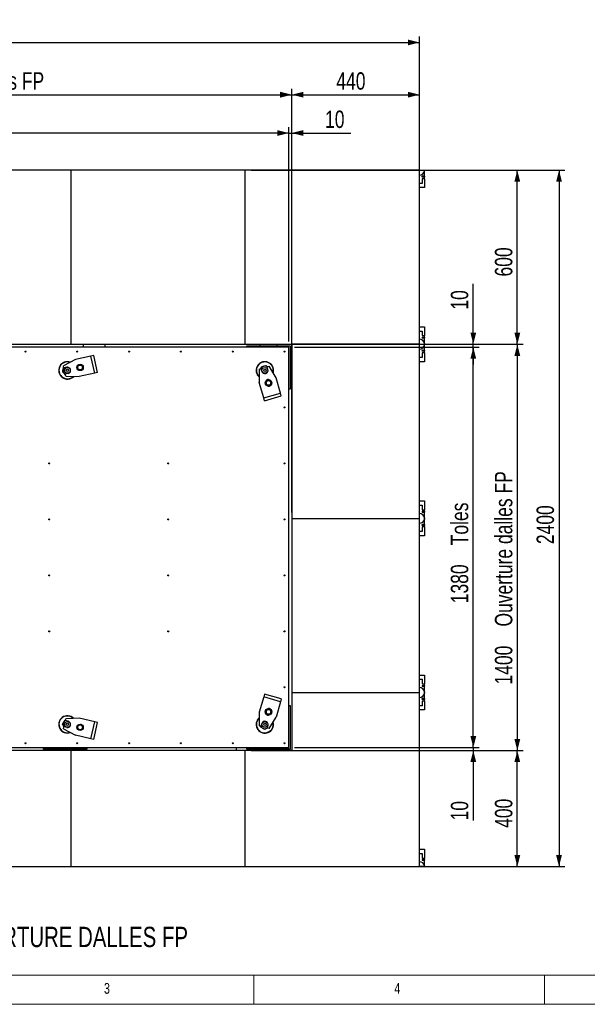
# Model space of a CAD drawing. Header units: millimetres. Extents: x 5 to 589, y 5 to 415.
# Tile 2 of 67: x 107 to 204, y 5 to 175. Entities that reach past the tile are written whole.
import ezdxf

# ---------------------------------------------------------------- set-up
doc = ezdxf.new("R2010")
doc.units = ezdxf.units.MM
for name, color, linetype in [('COTES', 1, 'Continuous'), ('NOTES', 6, 'Continuous'), ('TRAIT-FINS', 9, 'Continuous')]:
    doc.layers.add(name, color=color, linetype=linetype)
doc.layers.add('TRAIT-FORT', color=4, linetype='Continuous', lineweight=25)
doc.styles.add('SLDTEXTSTYLE0', font='TXT', dxfattribs={"width": 0.75})
doc.dimstyles.new('SLDDIMSTYLE0', dxfattribs={"dimtxt": 3, "dimasz": 2, "dimexe": 0, "dimexo": 0.0625, "dimgap": 0.75, "dimtad": 1, "dimdec": 0, "dimlfac": 20, "dimrnd": 1e-09, "dimzin": 12, "dimdsep": 46, "dimtxsty": 'SLDTEXTSTYLE0', "dimsah": 1, "dimcen": 0.09, "dimadec": 0, "dimazin": 3, "dimtfac": 1, "dimtdec": 0, "dimtofl": 0, "dimtmove": 0, "dimatfit": 3, "dimfxl": 0, "dimfrac": 2, "dimtolj": 1, "dimtzin": 12, "dimarcsym": 0})
doc.dimstyles.new('SLDDIMSTYLE1', dxfattribs={"dimtxt": 3, "dimasz": 2, "dimexe": 0, "dimexo": 0.0625, "dimgap": 0.75, "dimtad": 1, "dimdec": 0, "dimlfac": 20, "dimrnd": 1e-09, "dimzin": 12, "dimdsep": 46, "dimtxsty": 'SLDTEXTSTYLE0', "dimsah": 1, "dimcen": 0.09, "dimadec": 0, "dimazin": 3, "dimtfac": 1, "dimtdec": 0, "dimtmove": 0, "dimatfit": 0, "dimfxl": 0, "dimfrac": 2, "dimtolj": 1, "dimtzin": 12, "dimarcsym": 0})

# ---------------------------------------------------------------- blocks, each defined once
blk = doc.blocks.new('_D_6')
at = {"layer": 'COTES', "color": 1}
for p, q in [((176.5, 118.72), (193.34, 118.72)), ((192.34, 118.72), (192.34, 48.72)), ((146.5, 48.72), (193.34, 48.72))]:
    blk.add_line(p, q, dxfattribs=at)
for points in [[(192.34, 118.72), (191.84, 116.72), (192.84, 116.72)], [(192.34, 48.72), (192.84, 50.72), (191.84, 50.72)]]:
    blk.add_solid(points, dxfattribs=at)
at = {"layer": 'COTES', "color": 1, "char_height": 3, "attachment_point": 1, "rotation": 90, "style": 'SLDTEXTSTYLE0'}
for s, insert in [('Ouverture dalles FP', (188.48, 70.09)), ('1400', (188.48, 60.1))]:
    blk.add_mtext(s, dxfattribs=dict(at, insert=insert))
blk = doc.blocks.new('_D_7')
at = {"layer": 'COTES', "color": 1}
for p, q in [((154, 118.22), (185.76, 118.22)), ((184.76, 49.22), (184.76, 118.22)), ((154, 49.22), (185.76, 49.22))]:
    blk.add_line(p, q, dxfattribs=at)
for points in [[(184.76, 118.22), (184.26, 116.22), (185.26, 116.22)], [(184.76, 49.22), (185.26, 51.22), (184.26, 51.22)]]:
    blk.add_solid(points, dxfattribs=at)
at = {"layer": 'COTES', "color": 1, "char_height": 3, "attachment_point": 1, "rotation": 90, "style": 'SLDTEXTSTYLE0'}
for s, insert in [('Toles', (180.89, 84.09)), ('1380', (180.89, 74.1))]:
    blk.add_mtext(s, dxfattribs=dict(at, insert=insert))
blk = doc.blocks.new('_D_8')
at = {"layer": 'COTES', "color": 1}
for p, q in [((184.76, 49.22), (184.76, 52.22)), ((154, 49.22), (185.76, 49.22)), ((184.76, 49.22), (184.76, 48.72)), ((146.5, 48.72), (185.76, 48.72)), ((184.76, 48.72), (184.76, 36.68))]:
    blk.add_line(p, q, dxfattribs=at)
for points in [[(184.76, 49.22), (185.26, 51.22), (184.26, 51.22)], [(184.76, 48.72), (184.26, 46.72), (185.26, 46.72)]]:
    blk.add_solid(points, dxfattribs=at)
at = {"layer": 'COTES', "color": 1, "insert": (180.89, 36.68), "char_height": 3, "attachment_point": 1, "rotation": 90, "style": 'SLDTEXTSTYLE0'}
blk.add_mtext('10', dxfattribs=at)
blk = doc.blocks.new('_D_9')
at = {"layer": 'COTES', "color": 1}
for p, q in [((184.76, 118.72), (184.76, 129.13)), ((146.5, 118.72), (185.76, 118.72)), ((154, 118.22), (185.76, 118.22)), ((184.76, 118.22), (184.76, 118.72)), ((184.76, 118.22), (184.76, 115.22))]:
    blk.add_line(p, q, dxfattribs=at)
for points in [[(184.76, 118.72), (185.26, 120.72), (184.26, 120.72)], [(184.76, 118.22), (184.26, 116.22), (185.26, 116.22)]]:
    blk.add_solid(points, dxfattribs=at)
at = {"layer": 'COTES', "color": 1, "insert": (180.89, 124.69), "char_height": 3, "attachment_point": 1, "rotation": 90, "style": 'SLDTEXTSTYLE0'}
blk.add_mtext('10', dxfattribs=at)
blk = doc.blocks.new('_D_10')
at = {"layer": 'COTES', "color": 1}
for p, q in [((153, 119.22), (153, 156.12)), ((153.5, 119.72), (153.5, 156.12)), ((153, 155.12), (150, 155.12)), ((153, 155.12), (153.5, 155.12)), ((153.5, 155.12), (163.67, 155.12))]:
    blk.add_line(p, q, dxfattribs=at)
for points in [[(153, 155.12), (151, 155.62), (151, 154.62)], [(153.5, 155.12), (155.5, 154.62), (155.5, 155.62)]]:
    blk.add_solid(points, dxfattribs=at)
at = {"layer": 'COTES', "color": 1, "insert": (159.24, 158.99), "char_height": 3, "attachment_point": 1, "style": 'SLDTEXTSTYLE0'}
blk.add_mtext('10', dxfattribs=at)
blk = doc.blocks.new('_D_11')
at = {"layer": 'COTES', "color": 1}
for p, q in [((42, 119.72), (42, 162.72)), ((42, 161.72), (153.5, 161.72)), ((153.5, 119.72), (153.5, 162.72))]:
    blk.add_line(p, q, dxfattribs=at)
for points in [[(42, 161.72), (44, 161.22), (44, 162.22)], [(153.5, 161.72), (151.5, 162.22), (151.5, 161.22)]]:
    blk.add_solid(points, dxfattribs=at)
at = {"layer": 'COTES', "color": 1, "char_height": 3, "attachment_point": 1, "style": 'SLDTEXTSTYLE0'}
for s, insert in [('2230', (74.13, 165.59)), ('Ouverture dalles FP', (84.12, 165.59))]:
    blk.add_mtext(s, dxfattribs=dict(at, insert=insert))
blk = doc.blocks.new('_D_13')
at = {"layer": 'COTES', "color": 1}
for p, q in [((42.5, 119.22), (42.5, 156.12)), ((153, 119.22), (153, 156.12)), ((153, 155.12), (42.5, 155.12))]:
    blk.add_line(p, q, dxfattribs=at)
for points in [[(42.5, 155.12), (44.5, 154.62), (44.5, 155.62)], [(153, 155.12), (151, 155.62), (151, 154.62)]]:
    blk.add_solid(points, dxfattribs=at)
at = {"layer": 'COTES', "color": 1, "char_height": 3, "attachment_point": 1, "style": 'SLDTEXTSTYLE0'}
for s, insert in [('2210', (88.12, 158.99)), ('Toles', (98.12, 158.99))]:
    blk.add_mtext(s, dxfattribs=dict(at, insert=insert))
blk = doc.blocks.new('_D_15')
at = {"layer": 'COTES', "color": 1}
for p, q in [((153.5, 89.72), (153.5, 162.72)), ((153.5, 161.72), (175.5, 161.72)), ((175.5, 89.72), (175.5, 162.72))]:
    blk.add_line(p, q, dxfattribs=at)
for points in [[(153.5, 161.72), (155.5, 161.22), (155.5, 162.22)], [(175.5, 161.72), (173.5, 162.22), (173.5, 161.22)]]:
    blk.add_solid(points, dxfattribs=at)
at = {"layer": 'COTES', "color": 1, "insert": (161.18, 165.59), "char_height": 3, "attachment_point": 1, "style": 'SLDTEXTSTYLE0'}
blk.add_mtext('440', dxfattribs=at)
blk = doc.blocks.new('_D_16')
at = {"layer": 'COTES', "color": 1}
for p, q in [((146.5, 148.72), (193.34, 148.72)), ((192.34, 118.72), (192.34, 148.72)), ((146.5, 118.72), (193.34, 118.72))]:
    blk.add_line(p, q, dxfattribs=at)
for points in [[(192.34, 148.72), (191.84, 146.72), (192.84, 146.72)], [(192.34, 118.72), (192.84, 120.72), (191.84, 120.72)]]:
    blk.add_solid(points, dxfattribs=at)
at = {"layer": 'COTES', "color": 1, "insert": (188.48, 130.4), "char_height": 3, "attachment_point": 1, "rotation": 90, "style": 'SLDTEXTSTYLE0'}
blk.add_mtext('600', dxfattribs=at)
blk = doc.blocks.new('_D_17')
at = {"layer": 'COTES', "color": 1}
for p, q in [((146.5, 48.72), (193.34, 48.72)), ((192.34, 28.72), (192.34, 48.72)), ((146.5, 28.72), (193.34, 28.72))]:
    blk.add_line(p, q, dxfattribs=at)
for points in [[(192.34, 48.72), (191.84, 46.72), (192.84, 46.72)], [(192.34, 28.72), (192.84, 30.72), (191.84, 30.72)]]:
    blk.add_solid(points, dxfattribs=at)
at = {"layer": 'COTES', "color": 1, "insert": (188.48, 35.4), "char_height": 3, "attachment_point": 1, "rotation": 90, "style": 'SLDTEXTSTYLE0'}
blk.add_mtext('400', dxfattribs=at)
blk = doc.blocks.new('_D_18')
at = {"layer": 'COTES', "color": 1}
for p, q in [((25.5, 149.72), (25.5, 171.72)), ((175.5, 149.72), (175.5, 171.72)), ((25.5, 170.72), (175.5, 170.72))]:
    blk.add_line(p, q, dxfattribs=at)
for points in [[(25.5, 170.72), (27.5, 170.22), (27.5, 171.22)], [(175.5, 170.72), (173.5, 171.22), (173.5, 170.22)]]:
    blk.add_solid(points, dxfattribs=at)
at = {"layer": 'COTES', "color": 1, "insert": (96.07, 174.59), "char_height": 3, "attachment_point": 1, "style": 'SLDTEXTSTYLE0'}
blk.add_mtext('3000', dxfattribs=at)
blk = doc.blocks.new('_D_19')
at = {"layer": 'COTES', "color": 1}
for p, q in [((176.5, 148.72), (200.52, 148.72)), ((199.52, 148.72), (199.52, 28.72)), ((176.5, 28.72), (200.52, 28.72))]:
    blk.add_line(p, q, dxfattribs=at)
for points in [[(199.52, 148.72), (199.02, 146.72), (200.02, 146.72)], [(199.52, 28.72), (200.02, 30.72), (199.02, 30.72)]]:
    blk.add_solid(points, dxfattribs=at)
at = {"layer": 'COTES', "color": 1, "insert": (195.65, 84.29), "char_height": 3, "attachment_point": 1, "rotation": 90, "style": 'SLDTEXTSTYLE0'}
blk.add_mtext('2400', dxfattribs=at)

msp = doc.modelspace()

# ---------------------------------------------------------------- hatches: boundary and pattern name
at = {"layer": 'TRAIT-FINS'}
h = msp.add_hatch(dxfattribs=at)
h.set_pattern_fill('ANSI31', color=9, style=0)
edge = h.paths.add_edge_path(flags=0)
edge.add_arc((114.875, 114.223), 0.5, 0, 360)
h = msp.add_hatch(dxfattribs=at)
h.set_pattern_fill('ANSI31', color=9, style=0)
edge = h.paths.add_edge_path(flags=0)
edge.add_arc((114.875, 114.223), 0.2, 0, 360)
h = msp.add_hatch(dxfattribs=at)
h.set_pattern_fill('ANSI31', color=9, style=0)
edge = h.paths.add_edge_path(flags=0)
edge.add_arc((148.875, 114.223), 0.5, 0, 360)
h = msp.add_hatch(dxfattribs=at)
h.set_pattern_fill('ANSI31', color=9, style=0)
edge = h.paths.add_edge_path(flags=0)
edge.add_arc((148.875, 114.223), 0.2, 0, 360)
h = msp.add_hatch(dxfattribs=at)
h.set_pattern_fill('ANSI31', color=9, style=0)
edge = h.paths.add_edge_path(flags=0)
edge.add_arc((114.875, 53.223), 0.5, 0, 360)
h = msp.add_hatch(dxfattribs=at)
h.set_pattern_fill('ANSI31', color=9, style=0)
edge = h.paths.add_edge_path(flags=0)
edge.add_arc((114.875, 53.223), 0.2, 0, 360)
h = msp.add_hatch(dxfattribs=at)
h.set_pattern_fill('ANSI31', color=9, style=0)
edge = h.paths.add_edge_path(flags=0)
edge.add_arc((148.875, 53.223), 0.5, 0, 360)
h = msp.add_hatch(dxfattribs=at)
h.set_pattern_fill('ANSI31', color=9, style=0)
edge = h.paths.add_edge_path(flags=0)
edge.add_arc((148.875, 53.223), 0.2, 0, 360)

# ---------------------------------------------------------------- linework, layer by layer
at = {"color": 7, "linetype": 'Continuous', "lineweight": 18}
for p, q in [((10, 10), (584, 10)), ((147, 5), (147, 10)), ((197, 10), (197, 5)), ((5, 5), (589, 5))]:
    msp.add_line(p, q, dxfattribs=at)
at = {"layer": 'TRAIT-FORT', "color": 4, "linetype": 'Continuous', "lineweight": 25}
for p, q in [((115.5, 148.723), (85.5, 148.723)), ((115.5, 118.723), (115.5, 148.723)), ((145.5, 148.723), (115.5, 148.723)), ((145.5, 118.723), (145.5, 148.723)), ((175.5, 148.723), (145.5, 148.723)), ((175.5, 148.723), (176.343, 148.723)), ((175.5, 118.723), (175.5, 148.723)), ((175.958, 147.522), (175.958, 147.672)), ((176.343, 147.672), (175.958, 147.672)), ((176.343, 148.723), (176.343, 148.613)), ((176.343, 147.672), (176.343, 148.723)), ((176.343, 147.672), (176.343, 147.522)), ((175.958, 146.441), (175.5, 146.441)), ((176.343, 147.522), (175.958, 147.522)), ((176.343, 147.241), (175.958, 147.241)), ((175.958, 147.241), (175.958, 146.441)), ((176.343, 147.241), (176.343, 147.522)), ((176.343, 147.241), (176.343, 145.723)), ((176.343, 145.723), (175.5, 145.723)), ((175.5, 121.723), (176.343, 121.723)), ((175.5, 121.006), (175.958, 121.006)), ((175.958, 121.006), (175.958, 120.206)), ((176.343, 121.723), (176.343, 120.206)), ((175.958, 120.206), (176.343, 120.206)), ((175.958, 119.956), (175.958, 119.806)), ((175.958, 119.956), (176.343, 119.956)), ((175.958, 119.806), (176.343, 119.806)), ((176.343, 119.956), (176.343, 120.206)), ((176.343, 119.956), (176.343, 119.806)), ((176.343, 117.672), (176.343, 119.806)), ((176.343, 118.833), (176.343, 118.613)), ((85.5, 118.723), (115.5, 118.723)), ((153, 118.223), (97.75, 118.223)), ((115.5, 118.723), (145.5, 118.723)), ((117.598, 118.723), (117.598, 118.223)), ((121.403, 118.223), (121.403, 118.723)), ((145.5, 118.723), (175.5, 118.723)), ((145.75, 118.223), (145.75, 118.473)), ((145.75, 118.473), (153.25, 118.473)), ((148, 118.723), (148, 118.473)), ((151, 118.473), (151, 118.723)), ((153, 49.223), (153, 118.223)), ((153.25, 118.473), (153.25, 110.973)), ((153.5, 118.723), (153.5, 88.723)), ((175.5, 118.723), (153.5, 118.723)), ((175.5, 88.723), (175.5, 118.723)), ((175.958, 117.522), (175.958, 117.672)), ((176.343, 117.672), (175.958, 117.672)), ((176.343, 117.522), (175.958, 117.522)), ((175.958, 117.241), (175.958, 116.441)), ((176.343, 117.241), (175.958, 117.241)), ((176.343, 117.672), (176.343, 117.522)), ((176.343, 117.241), (176.343, 117.522)), ((176.343, 117.241), (176.343, 115.723)), ((116.248, 116.074), (114.189, 114.987)), ((118.93, 116.685), (116.248, 116.074)), ((119.417, 116.797), (118.93, 116.685)), ((119.596, 113.761), (118.93, 116.685)), ((120.084, 113.872), (119.417, 116.797)), ((175.958, 116.441), (175.5, 116.441)), ((176.343, 115.723), (175.5, 115.723)), ((114.266, 114.648), (114.189, 114.987)), ((114.753, 114.759), (114.266, 114.648)), ((114.519, 113.537), (114.378, 113.662)), ((114.998, 113.687), (114.51, 113.576)), ((119.596, 113.761), (116.915, 113.149)), ((120.084, 113.872), (119.596, 113.761)), ((147.875, 114.454), (148.208, 114.551)), ((147.875, 114.454), (147.921, 112.125)), ((148.347, 114.07), (148.208, 114.551)), ((149.265, 114.856), (149.598, 114.953)), ((149.404, 114.376), (149.265, 114.856)), ((150.803, 112.959), (149.598, 114.953)), ((114.587, 113.237), (114.51, 113.576)), ((114.587, 113.237), (116.915, 113.149)), ((148.684, 109.483), (147.921, 112.125)), ((151.566, 110.317), (150.803, 112.959)), ((148.684, 109.483), (151.566, 110.317)), ((151.705, 109.836), (151.566, 110.317)), ((153.25, 110.973), (153, 110.973)), ((148.823, 109.003), (148.684, 109.483)), ((148.823, 109.003), (151.705, 109.836)), ((175.5, 91.723), (176.343, 91.723)), ((176.343, 91.723), (176.343, 90.206)), ((175.5, 91.006), (175.958, 91.006)), ((175.958, 91.006), (175.958, 90.206)), ((175.958, 90.206), (176.343, 90.206)), ((175.958, 89.956), (175.958, 89.806)), ((175.958, 89.956), (176.343, 89.956)), ((176.343, 89.956), (176.343, 90.206)), ((176.343, 89.956), (176.343, 89.806)), ((153.5, 88.723), (175.5, 88.723)), ((153.5, 88.723), (153.5, 58.723)), ((175.5, 58.723), (175.5, 88.723)), ((175.958, 89.806), (176.343, 89.806)), ((176.343, 87.672), (176.343, 89.806)), ((176.343, 88.833), (176.343, 88.613)), ((175.958, 87.522), (175.958, 87.672)), ((176.343, 87.672), (175.958, 87.672)), ((176.343, 87.522), (175.958, 87.522)), ((175.958, 87.241), (175.958, 86.441)), ((176.343, 87.241), (175.958, 87.241)), ((176.343, 87.672), (176.343, 87.522)), ((176.343, 87.241), (176.343, 87.522)), ((176.343, 87.241), (176.343, 85.723)), ((175.958, 86.441), (175.5, 86.441)), ((176.343, 85.723), (175.5, 85.723)), ((175.5, 61.723), (176.343, 61.723)), ((176.343, 61.723), (176.343, 60.206)), ((175.5, 61.006), (175.958, 61.006)), ((175.958, 61.006), (175.958, 60.206)), ((175.958, 60.206), (176.343, 60.206)), ((175.958, 59.956), (175.958, 59.806)), ((175.958, 59.956), (176.343, 59.956)), ((175.958, 59.806), (176.343, 59.806)), ((176.343, 59.956), (176.343, 60.206)), ((176.343, 59.956), (176.343, 59.806)), ((176.343, 57.672), (176.343, 59.806)), ((148.684, 57.963), (147.921, 55.321)), ((148.823, 58.443), (148.684, 57.963)), ((151.566, 57.129), (148.684, 57.963)), ((151.705, 57.61), (148.823, 58.443)), ((153.5, 58.723), (175.5, 58.723)), ((153.5, 58.723), (153.5, 48.723)), ((175.5, 28.723), (175.5, 58.723)), ((176.343, 58.833), (176.343, 58.613)), ((151.566, 57.129), (150.803, 54.487)), ((151.705, 57.61), (151.566, 57.129)), ((153, 56.473), (153.25, 56.473)), ((153.25, 56.473), (153.25, 48.973)), ((175.958, 56.441), (175.5, 56.441)), ((175.958, 57.522), (175.958, 57.672)), ((176.343, 57.672), (175.958, 57.672)), ((176.343, 57.522), (175.958, 57.522)), ((175.958, 57.241), (175.958, 56.441)), ((176.343, 57.241), (175.958, 57.241)), ((176.343, 57.672), (176.343, 57.522)), ((176.343, 57.241), (176.343, 57.522)), ((176.343, 57.241), (176.343, 55.723)), ((116.915, 54.297), (114.587, 54.209)), ((119.596, 53.685), (116.915, 54.297)), ((147.921, 55.321), (147.875, 52.992)), ((149.598, 52.493), (150.803, 54.487)), ((176.343, 55.723), (175.5, 55.723)), ((114.189, 52.459), (114.266, 52.798)), ((114.261, 52.79), (114.238, 52.827)), ((114.264, 52.789), (114.238, 52.827)), ((114.753, 52.687), (114.266, 52.798)), ((114.418, 53.959), (114.531, 53.962)), ((114.51, 53.87), (114.587, 54.209)), ((114.998, 53.759), (114.51, 53.87)), ((118.93, 50.761), (119.596, 53.685)), ((119.417, 50.649), (120.084, 53.574)), ((120.084, 53.574), (119.596, 53.685)), ((148.208, 52.895), (147.875, 52.992)), ((148.111, 52.816), (148.115, 52.922)), ((148.347, 53.376), (148.208, 52.895)), ((149.404, 53.07), (149.265, 52.59)), ((149.598, 52.493), (149.265, 52.59)), ((114.189, 52.459), (116.248, 51.372)), ((118.93, 50.761), (116.248, 51.372)), ((149.274, 52.587), (149.228, 52.561)), ((149.272, 52.585), (149.228, 52.561)), ((97.75, 49.223), (153, 49.223)), ((110.75, 48.973), (110.75, 49.223)), ((118.25, 49.223), (118.25, 48.973)), ((119.417, 50.649), (118.93, 50.761)), ((143.995, 48.723), (143.995, 49.223)), ((145.75, 48.973), (145.75, 49.223)), ((115.5, 48.723), (85.5, 48.723)), ((118.25, 48.973), (110.75, 48.973)), ((115.5, 28.723), (115.5, 48.723)), ((145.5, 48.723), (115.5, 48.723)), ((145.5, 28.723), (145.5, 48.723)), ((153.5, 48.723), (145.5, 48.723)), ((153.25, 48.973), (145.75, 48.973)), ((148, 48.973), (148, 48.723)), ((151, 48.723), (151, 48.973)), ((175.5, 31.723), (176.343, 31.723)), ((175.5, 31.006), (175.958, 31.006)), ((175.958, 31.006), (175.958, 30.206)), ((176.343, 31.723), (176.343, 30.206)), ((175.958, 30.206), (176.343, 30.206)), ((175.958, 29.956), (176.343, 29.956)), ((175.958, 29.956), (175.958, 29.806)), ((175.958, 29.806), (176.343, 29.806)), ((176.343, 29.956), (176.343, 30.206)), ((176.343, 29.956), (176.343, 29.806)), ((176.343, 28.723), (176.343, 29.806)), ((85.5, 28.723), (115.5, 28.723)), ((115.5, 28.723), (145.5, 28.723)), ((145.5, 28.723), (175.5, 28.723)), ((176.343, 28.723), (175.5, 28.723)), ((176.343, 28.833), (176.343, 28.723))]:
    msp.add_line(p, q, dxfattribs=at)
at = {"layer": 'TRAIT-FORT', "color": 4, "linetype": 'Continuous', "lineweight": 25, "flags": 128}
msp.add_lwpolyline([(114.512, 113.567), (114.455, 113.602), (114.378, 113.662)], dxfattribs=at)
at = {"layer": 'TRAIT-FORT', "color": 4, "linetype": 'Continuous', "lineweight": 25}
for centre, radius in [((107.667, 117.473), 0.085), ((116.583, 117.473), 0.085), ((125.5, 117.473), 0.085), ((134.417, 117.473), 0.085), ((143.334, 117.473), 0.085), ((152.25, 117.473), 0.085), ((114.875, 114.223), 0.5), ((114.875, 114.223), 0.2), ((117.069, 114.723), 0.55), ((117.069, 114.723), 0.404), ((148.875, 114.223), 0.5), ((148.875, 114.223), 0.2), ((149.5, 112.062), 0.55), ((149.5, 112.062), 0.404), ((152.25, 107.83), 0.085), ((111.75, 98.187), 0.085), ((132.25, 98.187), 0.085), ((152.25, 98.187), 0.085), ((111.75, 88.544), 0.085), ((132.25, 88.544), 0.085), ((152.25, 88.544), 0.085), ((111.75, 78.902), 0.085), ((132.25, 78.902), 0.085), ((152.25, 78.902), 0.085), ((111.75, 69.259), 0.085), ((132.25, 69.259), 0.085), ((152.25, 69.259), 0.085), ((152.25, 59.616), 0.085), ((149.5, 55.384), 0.55), ((149.5, 55.384), 0.404), ((114.875, 53.223), 0.5), ((114.875, 53.223), 0.2), ((117.069, 52.723), 0.55), ((117.069, 52.723), 0.404), ((148.875, 53.223), 0.5), ((148.875, 53.223), 0.2), ((107.667, 49.973), 0.085), ((116.583, 49.973), 0.085), ((125.5, 49.973), 0.085), ((134.417, 49.973), 0.085), ((143.334, 49.973), 0.085), ((152.25, 49.973), 0.085)]:
    msp.add_circle(centre, radius, dxfattribs=at)
for centre, radius, start, end in [((175.5, 148.723), 0.85, 270, 352.56014), ((175.5, 118.723), 0.85, 7.43986, 90), ((175.5, 118.723), 0.85, 270, 352.56014), ((114.875, 114.223), 1.5, 69.44303, 316.23627), ((114.875, 114.223), 1.45, 71.22217, 228.43122), ((148.875, 114.223), 1.5, 0, 229.5241), ((148.875, 114.223), 1.45, 344.31345, 227.74496), ((114.875, 114.223), 0.75, 168.43122, 228.43122), ((114.875, 114.223), 0.75, 144.64997, 168.43122), ((114.875, 114.223), 0.55, 282.83965, 102.83965), ((116.825, 114.667), 0.35, 144.41582, 243.23379), ((117.313, 114.779), 0.35, 323.18628, 62.25247), ((148.875, 114.223), 0.75, 104.31345, 154.31716), ((148.875, 114.223), 0.55, 196.12748, 16.12748), ((148.875, 114.223), 0.75, 57.93779, 104.31345), ((148.875, 114.223), 1.5, 342.73086, 0), ((114.875, 114.223), 1.45, 228.43122, 314.45713), ((149.431, 112.302), 0.35, 58.09584, 154.15937), ((149.57, 111.821), 0.35, 237.17363, 335.07994), ((175.5, 88.723), 0.85, 7.43986, 90), ((175.5, 88.723), 0.85, 270, 352.56014), ((175.5, 58.723), 0.85, 7.43986, 90), ((175.5, 58.723), 0.85, 270, 352.56014), ((114.875, 53.223), 1.5, 43.76385, 290.5571), ((114.875, 53.223), 1.45, 45.54299, 288.77795), ((148.875, 53.223), 1.5, 130.4759, 0), ((148.875, 53.223), 1.45, 132.25504, 358.04095), ((149.431, 55.144), 0.35, 205.24355, 302.5005), ((149.57, 55.625), 0.35, 26.14506, 121.59987), ((114.875, 53.223), 0.75, 151.85969, 211.85969), ((114.875, 53.223), 0.75, 118.97079, 151.85969), ((114.875, 53.223), 0.55, 257.16047, 77.16047), ((116.825, 52.779), 0.35, 118.73664, 217.55461), ((117.313, 52.667), 0.35, 297.5071, 36.57329), ((148.875, 53.223), 0.75, 205.68284, 238.04095), ((148.875, 53.223), 0.55, 343.87252, 163.87252), ((148.875, 53.223), 1.45, 358.04095, 15.49), ((148.875, 53.223), 1.5, 0, 17.26914), ((148.875, 53.223), 0.75, 238.04095, 298.04095), ((175.5, 28.723), 0.85, 7.43986, 90)]:
    msp.add_arc(centre, radius, start, end, dxfattribs=at)
for points, knots in [([(114.054, 113.949), (114.068, 114.018), (114.096, 114.157), (114.126, 114.301), (114.141, 114.373)], [0, 0, 0, 0, 0.495458, 1, 1, 1, 1]), ([(114.378, 113.662), (114.324, 113.71), (114.214, 113.807), (114.108, 113.902), (114.054, 113.949)], [0, 0, 0, 0, 0.4945107, 1, 1, 1, 1]), ([(114.141, 114.373), (114.155, 114.444), (114.185, 114.588), (114.213, 114.727), (114.228, 114.798)], [0, 0, 0, 0, 0.4945107, 1, 1, 1, 1]), ([(117.006, 115.21), (116.994, 115.2), (116.97, 115.182), (116.932, 115.153), (116.895, 115.124), (116.861, 115.099), (116.832, 115.076), (116.807, 115.057), (116.782, 115.038), (116.756, 115.019), (116.731, 115), (116.706, 114.98), (116.681, 114.961), (116.651, 114.938), (116.629, 114.922), (116.616, 114.912)], [0, 0, 0, 0, 0.0958765, 0.1919308, 0.2886819, 0.3857496, 0.4484913, 0.5113435, 0.5745344, 0.6378381, 0.7023154, 0.7668937, 0.8317411, 0.8966634, 1, 1, 1, 1]), ([(116.679, 114.425), (116.674, 114.467), (116.663, 114.553), (116.646, 114.679), (116.631, 114.8), (116.621, 114.874), (116.616, 114.912)], [0, 0, 0, 0, 0.2646049, 0.5349477, 0.7653431, 1, 1, 1, 1]), ([(116.679, 114.425), (116.719, 114.409), (116.798, 114.376), (116.916, 114.326), (117.028, 114.28), (117.097, 114.251), (117.132, 114.236)], [0, 0, 0, 0, 0.2646049, 0.5349477, 0.7653431, 1, 1, 1, 1]), ([(117.459, 115.021), (117.42, 115.037), (117.34, 115.07), (117.223, 115.12), (117.11, 115.166), (117.041, 115.195), (117.006, 115.21)], [0, 0, 0, 0, 0.2646049, 0.5349477, 0.7653431, 1, 1, 1, 1]), ([(117.522, 114.534), (117.51, 114.525), (117.486, 114.506), (117.448, 114.478), (117.411, 114.449), (117.377, 114.423), (117.348, 114.401), (117.323, 114.382), (117.298, 114.363), (117.273, 114.344), (117.247, 114.324), (117.222, 114.305), (117.197, 114.286), (117.167, 114.263), (117.145, 114.246), (117.132, 114.236)], [0, 0, 0, 0, 0.0958765, 0.1919308, 0.2886819, 0.3857496, 0.4484913, 0.5113435, 0.5745344, 0.6378381, 0.7023154, 0.7668937, 0.8317411, 0.8966634, 1, 1, 1, 1]), ([(117.459, 115.021), (117.465, 114.979), (117.476, 114.893), (117.492, 114.767), (117.508, 114.646), (117.517, 114.572), (117.522, 114.534)], [0, 0, 0, 0, 0.26460494, 0.53494775, 0.76534313, 1, 1, 1, 1]), ([(148.187, 114.544), (148.195, 114.574), (148.224, 114.676), (148.251, 114.774), (148.27, 114.843)], [0, 0, 0, 0, 0.2967369, 1, 1, 1, 1]), ([(148.27, 114.843), (148.339, 114.86), (148.476, 114.895), (148.618, 114.931), (148.69, 114.95)], [0, 0, 0, 0, 0.495458, 1, 1, 1, 1]), ([(148.69, 114.95), (148.76, 114.968), (148.902, 115.004), (149.04, 115.039), (149.11, 115.057)], [0, 0, 0, 0, 0.4945107, 1, 1, 1, 1]), ([(149.11, 115.057), (149.159, 115.007), (149.22, 114.944), (149.284, 114.879), (149.297, 114.865)], [0, 0, 0, 0, 0.7962178, 1, 1, 1, 1]), ([(149.181, 112.434), (149.167, 112.394), (149.138, 112.312), (149.096, 112.192), (149.055, 112.077), (149.031, 112.006), (149.018, 111.971)], [0, 0, 0, 0, 0.2646049, 0.5349477, 0.7653431, 1, 1, 1, 1]), ([(149.338, 111.598), (149.328, 111.61), (149.308, 111.633), (149.277, 111.669), (149.246, 111.705), (149.219, 111.737), (149.195, 111.765), (149.174, 111.789), (149.154, 111.813), (149.133, 111.837), (149.113, 111.861), (149.092, 111.885), (149.071, 111.909), (149.047, 111.938), (149.029, 111.958), (149.018, 111.971)], [0, 0, 0, 0, 0.0958765, 0.1919308, 0.2886819, 0.3857496, 0.4484913, 0.5113435, 0.5745344, 0.6378381, 0.7023154, 0.7668937, 0.8317411, 0.8966634, 1, 1, 1, 1]), ([(149.181, 112.434), (149.222, 112.442), (149.307, 112.458), (149.432, 112.481), (149.552, 112.504), (149.626, 112.518), (149.663, 112.525)], [0, 0, 0, 0, 0.2646049, 0.5349477, 0.7653431, 1, 1, 1, 1]), ([(149.983, 112.152), (149.973, 112.164), (149.953, 112.187), (149.922, 112.223), (149.891, 112.259), (149.864, 112.291), (149.839, 112.319), (149.819, 112.343), (149.799, 112.367), (149.778, 112.391), (149.757, 112.415), (149.737, 112.439), (149.716, 112.463), (149.691, 112.492), (149.674, 112.512), (149.663, 112.525)], [0, 0, 0, 0, 0.0958765, 0.1919308, 0.2886819, 0.3857496, 0.4484913, 0.5113435, 0.5745344, 0.6378381, 0.7023154, 0.7668937, 0.8317411, 0.8966634, 1, 1, 1, 1]), ([(149.82, 111.689), (149.834, 111.73), (149.863, 111.811), (149.905, 111.931), (149.945, 112.046), (149.97, 112.117), (149.983, 112.152)], [0, 0, 0, 0, 0.2646049, 0.5349477, 0.7653431, 1, 1, 1, 1]), ([(149.82, 111.689), (149.778, 111.681), (149.694, 111.665), (149.568, 111.642), (149.449, 111.619), (149.375, 111.605), (149.338, 111.598)], [0, 0, 0, 0, 0.26460494, 0.53494775, 0.76534313, 1, 1, 1, 1]), ([(149.429, 55.87), (149.395, 55.843), (149.328, 55.79), (149.228, 55.711), (149.132, 55.635), (149.074, 55.588), (149.044, 55.565)], [0, 0, 0, 0, 0.2646049, 0.5349477, 0.7653431, 1, 1, 1, 1]), ([(149.044, 55.565), (149.046, 55.55), (149.051, 55.519), (149.058, 55.473), (149.065, 55.426), (149.071, 55.384), (149.076, 55.348), (149.081, 55.317), (149.085, 55.286), (149.09, 55.254), (149.095, 55.223), (149.099, 55.191), (149.104, 55.16), (149.11, 55.123), (149.113, 55.096), (149.116, 55.08)], [0, 0, 0, 0, 0.0958765, 0.1919308, 0.2886819, 0.3857496, 0.4484913, 0.5113435, 0.5745344, 0.6378381, 0.7023154, 0.7668937, 0.8317411, 0.8966634, 1, 1, 1, 1]), ([(149.572, 54.899), (149.533, 54.915), (149.453, 54.946), (149.334, 54.993), (149.221, 55.038), (149.151, 55.066), (149.116, 55.08)], [0, 0, 0, 0, 0.2646049, 0.5349477, 0.7653431, 1, 1, 1, 1]), ([(149.429, 55.87), (149.468, 55.854), (149.548, 55.823), (149.667, 55.776), (149.78, 55.731), (149.85, 55.703), (149.885, 55.689)], [0, 0, 0, 0, 0.2646049, 0.5349477, 0.7653431, 1, 1, 1, 1]), ([(149.572, 54.899), (149.606, 54.925), (149.673, 54.979), (149.773, 55.058), (149.869, 55.134), (149.927, 55.18), (149.957, 55.204)], [0, 0, 0, 0, 0.2646049, 0.5349477, 0.7653431, 1, 1, 1, 1]), ([(149.885, 55.689), (149.887, 55.674), (149.892, 55.644), (149.899, 55.597), (149.905, 55.55), (149.912, 55.509), (149.917, 55.472), (149.922, 55.441), (149.926, 55.41), (149.931, 55.379), (149.936, 55.347), (149.94, 55.316), (149.945, 55.284), (149.95, 55.247), (149.954, 55.22), (149.957, 55.204)], [0, 0, 0, 0, 0.0958765, 0.1919308, 0.2886819, 0.3857496, 0.4484913, 0.5113435, 0.5745344, 0.6378381, 0.7023154, 0.7668937, 0.8317411, 0.8966634, 1, 1, 1, 1]), ([(114.01, 53.195), (114.043, 53.257), (114.11, 53.382), (114.179, 53.511), (114.214, 53.577)], [0, 0, 0, 0, 0.495458, 1, 1, 1, 1]), ([(114.238, 52.827), (114.2, 52.889), (114.123, 53.013), (114.048, 53.134), (114.01, 53.195)], [0, 0, 0, 0, 0.49451073, 1, 1, 1, 1]), ([(114.214, 53.577), (114.248, 53.641), (114.318, 53.77), (114.384, 53.895), (114.418, 53.959)], [0, 0, 0, 0, 0.4945107, 1, 1, 1, 1]), ([(116.589, 52.623), (116.602, 52.664), (116.629, 52.746), (116.669, 52.867), (116.707, 52.983), (116.731, 53.054), (116.743, 53.089)], [0, 0, 0, 0, 0.2646049, 0.5349477, 0.7653431, 1, 1, 1, 1]), ([(116.589, 52.623), (116.617, 52.592), (116.674, 52.527), (116.759, 52.432), (116.84, 52.341), (116.89, 52.285), (116.915, 52.257)], [0, 0, 0, 0, 0.2646049, 0.5349477, 0.7653431, 1, 1, 1, 1]), ([(117.223, 53.189), (117.208, 53.186), (117.178, 53.18), (117.132, 53.17), (117.086, 53.16), (117.044, 53.152), (117.008, 53.144), (116.977, 53.138), (116.947, 53.132), (116.916, 53.125), (116.885, 53.119), (116.853, 53.112), (116.822, 53.106), (116.785, 53.098), (116.759, 53.093), (116.743, 53.089)], [0, 0, 0, 0, 0.0958765, 0.1919308, 0.2886819, 0.3857496, 0.4484913, 0.5113435, 0.5745344, 0.6378381, 0.7023154, 0.7668937, 0.8317411, 0.8966634, 1, 1, 1, 1]), ([(117.55, 52.823), (117.521, 52.854), (117.464, 52.919), (117.379, 53.014), (117.298, 53.105), (117.248, 53.161), (117.223, 53.189)], [0, 0, 0, 0, 0.2646049, 0.5349477, 0.7653431, 1, 1, 1, 1]), ([(117.55, 52.823), (117.536, 52.782), (117.509, 52.7), (117.469, 52.579), (117.431, 52.463), (117.407, 52.392), (117.396, 52.357)], [0, 0, 0, 0, 0.26460494, 0.53494775, 0.76534313, 1, 1, 1, 1]), ([(148.478, 52.587), (148.417, 52.625), (148.292, 52.703), (148.172, 52.778), (148.111, 52.816)], [0, 0, 0, 0, 0.4945107, 1, 1, 1, 1]), ([(117.396, 52.357), (117.381, 52.353), (117.351, 52.347), (117.305, 52.338), (117.258, 52.328), (117.217, 52.32), (117.18, 52.312), (117.15, 52.306), (117.119, 52.299), (117.088, 52.293), (117.057, 52.286), (117.026, 52.28), (116.995, 52.274), (116.958, 52.266), (116.931, 52.26), (116.915, 52.257)], [0, 0, 0, 0, 0.0958765, 0.1919308, 0.2886819, 0.3857496, 0.4484913, 0.5113435, 0.5745344, 0.6378381, 0.7023154, 0.7668937, 0.8317411, 0.8966634, 1, 1, 1, 1]), ([(148.846, 52.357), (148.786, 52.395), (148.666, 52.47), (148.541, 52.547), (148.478, 52.587)], [0, 0, 0, 0, 0.49545796, 1, 1, 1, 1]), ([(149.228, 52.561), (149.164, 52.527), (149.034, 52.458), (148.909, 52.391), (148.846, 52.357)], [0, 0, 0, 0, 0.4945107, 1, 1, 1, 1])]:
    msp.add_open_spline(points, degree=3, knots=knots, dxfattribs=at)

# ---------------------------------------------------------------- texts
at = {"layer": 'NOTES', "color": 211, "attachment_point": 1, "style": 'SLDTEXTSTYLE0'}
for s, insert, char_height in [('COTATION TOLES/DALLES FP - OUVERTURE DALLES FP', (40.064, 18.356), 3.5), ('3', (121.167, 8.668), 1.852), ('4', (171.167, 8.668), 1.852)]:
    msp.add_mtext(s, dxfattribs=dict(at, insert=insert, char_height=char_height))

# ---------------------------------------------------------------- dimensions: what is measured, and where the dimension line sits
at = {"layer": 'COTES', "color": 1}
for base, p1, p2, picture, middle in [((175.5, 170.723), (25.5, 148.723), (175.5, 148.723), '_D_18', (100.5, 170.723)), ((175.5, 161.723), (153.5, 88.723), (175.5, 88.723), '_D_15', (164.5, 161.723))]:
    dim = msp.add_linear_dim(base=base, p1=p1, p2=p2, dimstyle='SLDDIMSTYLE0', dxfattribs=at)
    dim.commit()
    dim.dimension.update_dxf_attribs({"geometry": picture, "text_midpoint": middle, "dimtype": 160})
for base, p1, p2, angle, text, picture, middle in [((153.5, 161.723), (42, 118.723), (153.5, 118.723), 0, '<> Ouverture dalles FP', '_D_11', (97.75, 161.723)), ((42.5, 155.121), (153, 118.223), (42.5, 118.223), 0, '<> Toles', '_D_13', (97.75, 155.121)), ((192.343, 48.723), (175.5, 118.723), (145.5, 48.723), 90, '<> Ouverture dalles FP', '_D_6', (192.343, 83.723)), ((184.761, 118.223), (153, 49.223), (153, 118.223), 90, '<> Toles', '_D_7', (184.761, 83.723))]:
    dim = msp.add_linear_dim(base=base, p1=p1, p2=p2, angle=angle, text=text, dimstyle='SLDDIMSTYLE0', dxfattribs=at)
    dim.commit()
    dim.dimension.update_dxf_attribs({"geometry": picture, "text_midpoint": middle, "dimtype": 160})
for base, p1, p2, angle, dimstyle, picture, middle in [((153.5, 155.121), (153, 118.223), (153.5, 118.723), 0, 'SLDDIMSTYLE1', '_D_10', (161.453, 155.121)), ((192.343, 148.723), (145.5, 118.723), (145.5, 148.723), 90, 'SLDDIMSTYLE0', '_D_16', (192.343, 133.723)), ((199.517, 28.723), (175.5, 148.723), (175.5, 28.723), 90, 'SLDDIMSTYLE0', '_D_19', (199.517, 88.723)), ((184.761, 118.723), (153, 118.223), (145.5, 118.723), 90, 'SLDDIMSTYLE1', '_D_9', (184.761, 126.91)), ((184.761, 48.723), (153, 49.223), (145.5, 48.723), 90, 'SLDDIMSTYLE1', '_D_8', (184.761, 38.9)), ((192.343, 48.723), (145.5, 28.723), (145.5, 48.723), 90, 'SLDDIMSTYLE0', '_D_17', (192.343, 38.723))]:
    dim = msp.add_linear_dim(base=base, p1=p1, p2=p2, angle=angle, dimstyle=dimstyle, dxfattribs=at)
    dim.commit()
    dim.dimension.update_dxf_attribs({"geometry": picture, "text_midpoint": middle, "dimtype": 160})

doc.saveas('drawing.dxf')
